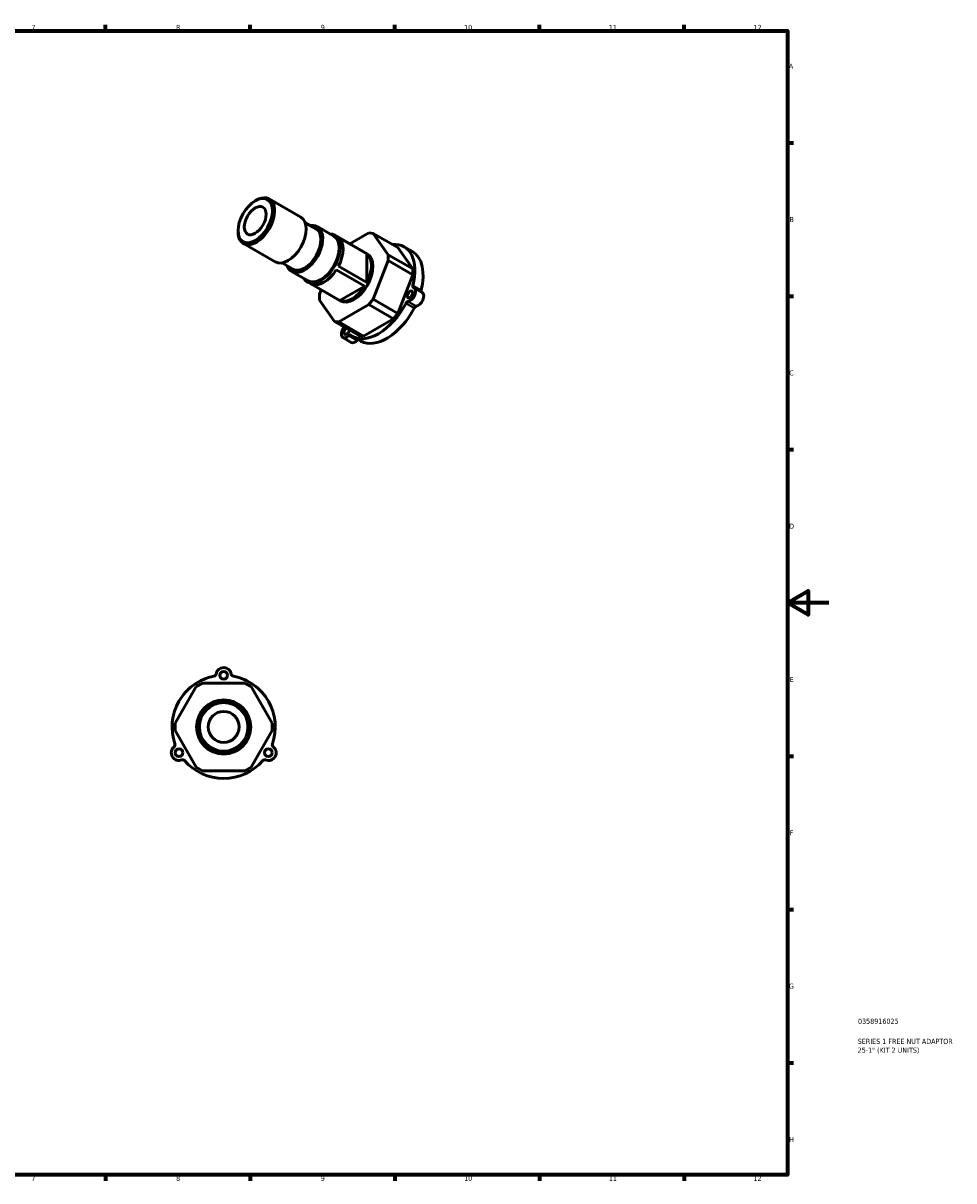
# Model space of a CAD drawing. Header units: millimetres. Extents: x 0 to 901, y 0 to 594.
# Tile 3 of 3: x 451 to 901, y 17 to 578. Entities that reach past the tile are written whole.
import ezdxf

# ---------------------------------------------------------------- set-up
doc = ezdxf.new("R2010")
doc.units = ezdxf.units.MM
for name, color, linetype, lineweight in [('Border (ISO)', 7, 'Continuous', 70), ('Title (ISO)', 7, 'Continuous', 50), ('Visible (ISO)', 7, 'Continuous', 50), ('Visible Narrow (ISO)', 7, 'Continuous', 35)]:
    doc.layers.add(name, color=color, linetype=linetype, lineweight=lineweight)
doc.styles.add('Note Text (ISO)', font='tahoma.ttf')

# ---------------------------------------------------------------- blocks, each defined once
blk = doc.blocks.new('Borders Default Border')
at = {"layer": 'Border (ISO)'}
for p, q in [((490.58, 574), (490.58, 576.9)), ((560.67, 574), (560.67, 576.9)), ((630.75, 574), (630.75, 576.9)), ((700.83, 574), (700.83, 576.9)), ((770.92, 574), (770.92, 576.9)), ((821, 519.75), (823.9, 519.75)), ((821, 445.5), (823.9, 445.5)), ((821, 371.25), (823.9, 371.25)), ((821, 222.75), (823.9, 222.75)), ((821, 148.5), (823.9, 148.5)), ((821, 74.25), (823.9, 74.25)), ((490.58, 20), (490.58, 17.1)), ((560.67, 20), (560.67, 17.1)), ((630.75, 20), (630.75, 17.1)), ((700.83, 20), (700.83, 17.1)), ((770.92, 20), (770.92, 17.1))]:
    blk.add_line(p, q, dxfattribs=at)
at = {"layer": 'Border (ISO)', "flags": 128}
for points in [[(20, 20), (20, 574), (821, 574), (821, 20), (20, 20)], [(841, 297), (821, 297), (831, 302.77), (831, 291.23), (821, 297)]]:
    blk.add_lwpolyline(points, dxfattribs=at)
at = {"layer": 'Border (ISO)', "color": 232, "true_color": 0xca0064, "char_height": 2.5, "attachment_point": 7, "style": 'Note Text (ISO)'}
for s, insert in [('7', (454.77, 574.4)), ('8', (524.81, 574.34)), ('9', (594.88, 574.35)), ('10', (664.29, 574.35)), ('11', (734.37, 574.4)), ('12', (804.46, 574.4)), ('A', (821.59, 555.62)), ('B', (821.89, 481.37)), ('C', (821.73, 407.08)), ('D', (821.73, 332.88)), ('E', (821.94, 258.63)), ('F', (822, 184.38)), ('G', (821.61, 110.08)), ('H', (821.74, 35.88)), ('7', (454.77, 17.1)), ('8', (524.81, 17.04)), ('9', (594.88, 17.05)), ('10', (664.29, 17.05)), ('11', (734.37, 17.1)), ('12', (804.46, 17.1))]:
    blk.add_mtext(s, dxfattribs=dict(at, insert=insert))
blk = doc.blocks.new('Title Blocks ISO')
at = {"layer": 'Title (ISO)', "color": 232, "true_color": 0xca0064, "style": 'Note Text (ISO)'}
for tag, p in [('PART_NUMBER_001', (34.08, 73.13)), ('DESCRIPTION_001', (33.96, 63.4)), ('DESCRIPTION_002', (33.91, 59.12))]:
    blk.add_attdef(tag, p, '', height=2.5, dxfattribs=at)

msp = doc.modelspace()

# ---------------------------------------------------------------- linework, layer by layer
at = {"layer": 'Visible (ISO)'}
for p, q in [((563.103, 491.675), (563.631, 491.981)), ((569.903, 492.614), (585.283, 483.758)), ((554.826, 477.303), (554.826, 476.692)), ((587.388, 481.102), (592.614, 478.093)), ((593.237, 479.177), (601.192, 474.596)), ((557.427, 470.949), (572.807, 462.093)), ((601.504, 475.137), (617.414, 465.975)), ((603.44, 473.971), (617.228, 466.031)), ((618.112, 476.122), (608.954, 470.847)), ((618.112, 476.122), (620.234, 475.927)), ((620.234, 475.927), (632.166, 469.056)), ((627.481, 465.587), (620.234, 475.927)), ((617.228, 452.131), (617.228, 466.031)), ((639.414, 458.715), (627.481, 465.587)), ((627.481, 465.587), (627.481, 462.755)), ((639.414, 458.715), (632.166, 469.056)), ((635.273, 469.395), (639.25, 467.104)), ((576.16, 461.604), (581.385, 458.595)), ((617.228, 452.131), (603.44, 460.071)), ((620.234, 444.066), (627.481, 462.755)), ((627.481, 462.755), (639.414, 455.883)), ((580.762, 457.512), (588.717, 452.931)), ((602.38, 458.235), (616.168, 450.295)), ((632.166, 437.195), (639.414, 455.883)), ((639.414, 455.883), (639.414, 458.715)), ((588.405, 452.389), (604.315, 443.228)), ((604.146, 443.372), (590.358, 451.312)), ((595.064, 448.554), (594.247, 446.448)), ((604.146, 443.372), (616.168, 450.295)), ((643.955, 447.286), (639.978, 449.576)), ((594.247, 443.616), (594.247, 446.448)), ((594.247, 443.616), (601.495, 433.276)), ((620.234, 444.066), (618.112, 441.429)), ((632.166, 437.195), (620.234, 444.066)), ((603.617, 433.081), (618.112, 441.429)), ((618.112, 441.429), (630.045, 434.557)), ((603.617, 433.081), (601.495, 433.276)), ((601.495, 433.276), (613.428, 426.404)), ((615.549, 426.21), (603.617, 433.081)), ((615.549, 426.21), (630.045, 434.557)), ((630.045, 434.557), (632.166, 437.195)), ((613.428, 426.404), (615.549, 426.21)), ((609.594, 423.154), (605.616, 425.445)), ((610.321, 426.065), (614.299, 423.775)), ((534.614, 256.413), (537.614, 258.145)), ((558.114, 258.145), (537.614, 258.145)), ((558.114, 258.145), (561.114, 256.413)), ((534.614, 256.413), (524.364, 238.659)), ((571.364, 238.659), (561.114, 256.413)), ((524.364, 235.195), (524.364, 238.659)), ((571.364, 238.659), (571.364, 235.195)), ((524.364, 235.195), (534.614, 217.442)), ((561.114, 217.442), (571.364, 235.195)), ((537.614, 215.71), (534.614, 217.442)), ((537.614, 215.71), (558.114, 215.71)), ((561.114, 217.442), (558.114, 215.71))]:
    msp.add_line(p, q, dxfattribs=at)
for centre, radius in [((547.864, 261.927), 1.875), ((547.864, 236.927), 13.125), ((547.864, 236.927), 12.5), ((547.864, 236.927), 11.75), ((547.864, 236.927), 7.5), ((526.214, 224.427), 1.875), ((569.515, 224.427), 1.875)]:
    msp.add_circle(centre, radius, dxfattribs=at)
for centre, radius, start, end in [((547.864, 261.927), 3.75, 8.9893, 171.0107), ((547.864, 236.927), 25, 100.84406, 199.15594), ((542.926, 262.709), 1.25, 280.84406, 351.0107), ((552.803, 262.709), 1.25, 188.9893, 259.15594), ((547.864, 236.927), 25, 340.84406, 79.15594), ((526.214, 224.427), 3.75, 128.9893, 291.0107), ((523.068, 228.314), 1.25, 308.9893, 19.15594), ((569.515, 224.427), 3.75, 248.9893, 51.0107), ((572.661, 228.314), 1.25, 160.84406, 231.0107), ((528.006, 219.76), 1.25, 40.84406, 111.0107), ((547.864, 236.927), 25, 220.84406, 319.15594), ((567.722, 219.76), 1.25, 68.9893, 139.15594)]:
    msp.add_arc(centre, radius, start, end, dxfattribs=at)
for centre, major_axis in [((563.135, 482.087), (5.864, 10.182)), ((563.135, 482.087), (3.743, 6.499)), ((638.106, 446.327), (0.936, 1.625))]:
    msp.add_ellipse(centre, major_axis=major_axis, ratio=0.5780931, dxfattribs=at)
for centre, major_axis, start_param, end_param in [((563.665, 481.782), (-6.238, -10.832), 5.4958534, 10.2121098), ((579.045, 472.925), (6.238, 10.832), 3.1415927, 6.2831853), ((587, 468.344), (6.238, 10.832), 2.6905658, 6.7342121), ((587, 468.344), (5.614, 9.749), 3.1415927, 6.2831853), ((594.955, 463.763), (6.55, 11.374), 2.831748, 6.5930299), ((594.955, 463.763), (6.238, 10.832), 3.1415927, 6.2831853), ((596.369, 462.949), (6.55, 11.374), 4.791306, 6.2004009), ((622.797, 447.73), (12.476, 21.665), 5.1615193, 6.6696666), ((610.864, 454.601), (6.55, 11.374), 3.1415927, 6.2831853), ((610.157, 455.009), (6.55, 11.374), 4.791306, 6.2004009), ((626.774, 445.44), (12.476, 21.665), 5.1615193, 6.2831853), ((596.369, 462.949), (-6.55, -11.374), 0.078917, 1.4880119), ((610.157, 455.009), (-6.55, -11.374), 0.078917, 1.4880119), ((638.106, 446.327), (1.871, 3.25), 3.5583512, 6.3861581), ((640.331, 450.785), (-0.624, -1.083), 5.1615193, 6.3861581), ((636.839, 441.781), (-0.624, -1.083), 3.5583512, 4.7829901), ((642.084, 444.036), (1.871, 3.25), 3.5583512, 6.2831853), ((644.308, 448.494), (-0.624, -1.083), 5.1615193, 6.0769655), ((622.797, 447.73), (-12.476, -21.665), 6.2087168, 7.9245827), ((626.774, 445.44), (-12.476, -21.665), 0, 1.6413974), ((640.816, 439.49), (0.624, 1.083), 0.4167586, 1.6413974), ((607.488, 428.695), (-1.871, -3.25), 4.6055488, 7.4333557), ((605.263, 430.591), (0.624, 1.083), 4.6055488, 5.0775508), ((607.488, 428.695), (-0.936, -1.625), 4.1626877, 8.4036829), ((608.755, 425.609), (0.624, 1.083), 6.2087168, 7.4333557), ((611.465, 426.404), (-1.871, -3.25), 0, 1.1501704), ((612.733, 423.318), (0.624, 1.083), 0.3428555, 1.1501704)]:
    msp.add_ellipse(centre, major_axis=major_axis, ratio=0.5780931, start_param=start_param, end_param=end_param, dxfattribs=at)
at = {"layer": 'Visible Narrow (ISO)'}
for p, q in [((643.274, 448.464), (639.695, 450.525)), ((636.369, 441.95), (639.948, 439.888)), ((640.934, 440.741), (637.354, 442.803)), ((608.637, 426.266), (612.217, 424.204))]:
    msp.add_line(p, q, dxfattribs=at)

# ---------------------------------------------------------------- block references
msp.add_blockref('Borders Default Border', (0, 0))
msp.add_blockref('Title Blocks ISO', (821, 20)).add_auto_attribs({'PART_NUMBER_001': '0358916025', 'DESCRIPTION_001': 'SERIES 1 FREE NUT ADAPTOR', 'DESCRIPTION_002': '25-1" (KIT 2 UNITS)'})

doc.saveas('drawing.dxf')
